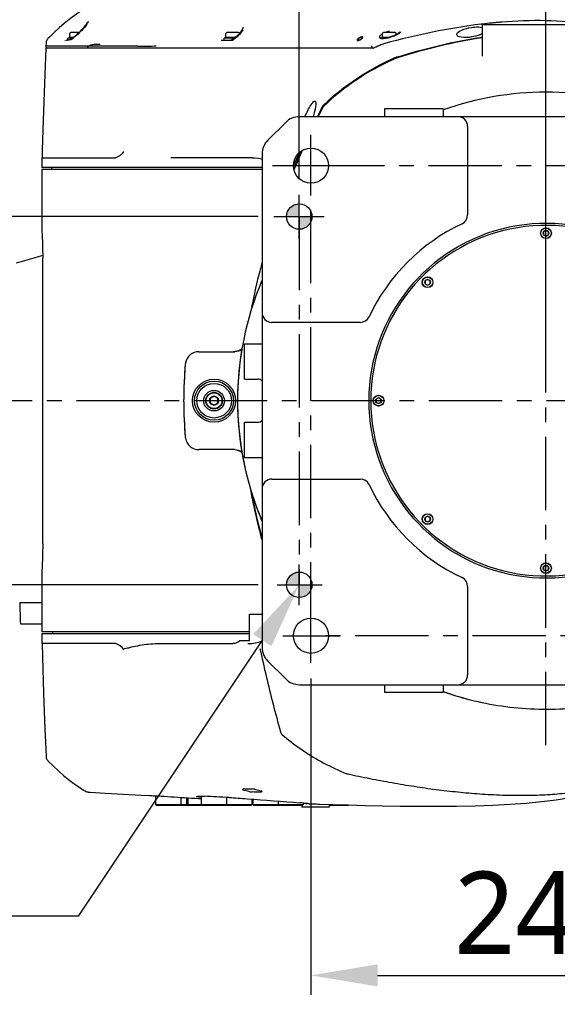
# Model space of a CAD drawing. Header units: millimetres. Extents: x 7426 to 8300, y 124 to 421.
# Tile 84 of 135: x 7998 to 8011, y 302 to 327. Entities that reach past the tile are written whole.
import ezdxf
from ezdxf import colors
from ezdxf.entities.mleader import LeaderData, LeaderLine
from ezdxf.math import Vec2, Vec3

# ---------------------------------------------------------------- set-up
doc = ezdxf.new("R2010")
doc.units = ezdxf.units.MM
doc.linetypes.add('BANKLINE1', pattern=[5.5, 4, -1.5])
doc.linetypes.add('CENTER', pattern=[0.6, 0.375, -0.075, 0.075, -0.075])
for name, color, linetype in [('00_COMPONENTS', 7, 'BANKLINE1'), ('DIM', 7, 'Continuous'), ('外形图', 7, 'Continuous')]:
    doc.layers.add(name, color=color, linetype=linetype)
doc.styles.add('微软雅黑', font='msyh.ttc')
doc.dimstyles.new('尺寸标注_1_20比例', dxfattribs={"dimtxt": 2.1, "dimasz": 1.7, "dimexe": 0.5, "dimexo": 0.4, "dimgap": 0.5, "dimtad": 1, "dimdec": 1, "dimlfac": 20, "dimdsep": 46, "dimtxsty": '微软雅黑', "dimcen": 0.09, "dimadec": 0, "dimazin": 0, "dimtp": 0.01, "dimtm": 0.01, "dimtfac": 1, "dimtdec": 1, "dimtofl": 0, "dimtmove": 0, "dimatfit": 3, "dimfxl": 1, "dimtolj": 1, "dimarcsym": 0})

# ---------------------------------------------------------------- blocks, each defined once
blk = doc.blocks.new('*D1484')
at = {"layer": '00_COMPONENTS', "color": 0, "linetype": 'ByBlock', "lineweight": -2, "ltscale": 20}
for p, q in [((8004.703, 322.672), (8004.703, 332.796)), ((8011.003, 322.672), (8011.003, 332.796)), ((8003.003, 332.296), (8001.303, 332.296)), ((8004.703, 332.296), (8011.003, 332.296)), ((8012.703, 332.296), (8025.707, 332.296)), ((8012.703, 332.296), (8014.403, 332.296))]:
    blk.add_line(p, q, dxfattribs=at)
at = {"layer": '00_COMPONENTS', "color": 0}
for points in [[(8003.003, 332.012), (8003.003, 332.579), (8004.703, 332.296)], [(8012.703, 332.579), (8012.703, 332.012), (8011.003, 332.296)]]:
    blk.add_solid(points, dxfattribs=at)
at = {"layer": 'Defpoints', "color": 0}
for p in [(8011.003, 332.296), (8004.703, 322.272), (8011.003, 322.272)]:
    blk.add_point(p, dxfattribs=at)
at = {"layer": '00_COMPONENTS', "color": 0, "insert": (8019.205, 333.886), "char_height": 2.1, "attachment_point": 5, "style": '微软雅黑'}
blk.add_mtext('\\A1;\\A1;126±0.03', dxfattribs=at)
blk = doc.blocks.new('*D1485')
at = {"layer": '00_COMPONENTS', "color": 0, "linetype": 'ByBlock', "lineweight": -2, "ltscale": 20}
for p, q in [((8005.003, 309.928), (8005.003, 301.849)), ((8017.003, 309.928), (8017.003, 301.849)), ((8006.703, 302.349), (8015.303, 302.349))]:
    blk.add_line(p, q, dxfattribs=at)
at = {"layer": '00_COMPONENTS', "color": 0}
for points in [[(8006.703, 302.632), (8006.703, 302.066), (8005.003, 302.349)], [(8015.303, 302.066), (8015.303, 302.632), (8017.003, 302.349)]]:
    blk.add_solid(points, dxfattribs=at)
at = {"layer": 'Defpoints', "color": 0}
for p in [(8005.003, 310.328), (8017.003, 310.328), (8017.003, 302.349)]:
    blk.add_point(p, dxfattribs=at)
at = {"layer": '00_COMPONENTS', "color": 0, "insert": (8011.003, 303.934), "char_height": 2.1, "attachment_point": 5, "style": '微软雅黑'}
blk.add_mtext('\\A1;240', dxfattribs=at)
blk = doc.blocks.new('*D1487')
at = {"layer": '00_COMPONENTS', "color": 0, "linetype": 'ByBlock', "lineweight": -2, "ltscale": 20}
for p, q in [((7995.099, 321.72), (7995.099, 336.43)), ((8003.658, 321.72), (7994.599, 321.72)), ((7995.099, 320.02), (7995.099, 314.02)), ((8003.658, 312.32), (7994.599, 312.32))]:
    blk.add_line(p, q, dxfattribs=at)
at = {"layer": '00_COMPONENTS', "color": 0}
for points in [[(7995.383, 320.02), (7994.816, 320.02), (7995.099, 321.72)], [(7994.816, 314.02), (7995.383, 314.02), (7995.099, 312.32)]]:
    blk.add_solid(points, dxfattribs=at)
at = {"layer": 'Defpoints', "color": 0}
for p in [(8004.058, 321.72), (7995.099, 312.32), (8004.058, 312.32)]:
    blk.add_point(p, dxfattribs=at)
at = {"layer": '00_COMPONENTS', "color": 0, "insert": (7993.508, 329.925), "char_height": 2.1, "attachment_point": 5, "rotation": 90, "style": '微软雅黑'}
blk.add_mtext('\\A1;\\A1;188±0.05', dxfattribs=at)
blk = doc.blocks.new('*D1507')
at = {"layer": 'Defpoints', "color": 0}
for p in [(8011.003, 337.302), (7985.803, 317.67), (8011.003, 317.02)]:
    blk.add_point(p, dxfattribs=at)
at = {"layer": 'DIM', "color": 0, "linetype": 'ByBlock', "lineweight": -2, "ltscale": 20}
for p, q in [((7985.803, 318.07), (7985.803, 337.802)), ((8011.003, 317.42), (8011.003, 337.802)), ((7987.503, 337.302), (8009.303, 337.302))]:
    blk.add_line(p, q, dxfattribs=at)
at = {"layer": 'DIM', "color": 0}
for points in [[(7987.503, 337.585), (7987.503, 337.018), (7985.803, 337.302)], [(8009.303, 337.018), (8009.303, 337.585), (8011.003, 337.302)]]:
    blk.add_solid(points, dxfattribs=at)
at = {"layer": 'DIM', "color": 0, "insert": (7998.403, 338.888), "char_height": 2.1, "attachment_point": 5, "style": '微软雅黑'}
blk.add_mtext('\\A1;504', dxfattribs=at)

msp = doc.modelspace()

# ---------------------------------------------------------------- hatches: boundary and pattern name
at = {"layer": '外形图', "linetype": 'ByBlock', "ltscale": 20}
h = msp.add_hatch(color=256, dxfattribs=at)
h.dxf.hatch_style = 1
h.paths.add_polyline_path([(8004.7034, 322.0451, 0.4142136), (8004.3784, 321.7201), (8004.7034, 321.7201)])
h = msp.add_hatch(color=256, dxfattribs=at)
h.dxf.hatch_style = 1
h.paths.add_polyline_path([(8004.7034, 321.3951, 0.4142136), (8005.0284, 321.7201), (8004.7034, 321.7201)])
h = msp.add_hatch(color=256, dxfattribs=at)
h.dxf.hatch_style = 1
h.paths.add_polyline_path([(8004.7034, 312.6451, 0.4142136), (8004.3784, 312.3201), (8004.7034, 312.3201)])
h = msp.add_hatch(color=256, dxfattribs=at)
h.dxf.hatch_style = 1
h.paths.add_polyline_path([(8004.7034, 311.9951, 0.4142136), (8005.0284, 312.3201), (8004.7034, 312.3201)])

# ---------------------------------------------------------------- linework, layer by layer
at = {"layer": '00_COMPONENTS', "ltscale": 20}
for p, q in [((8005.0034, 322.262), (8005.0034, 323.81)), ((8004.0164, 323.0201), (8006.5747, 323.0201)), ((8004.7034, 321.153), (8004.7034, 322.2715)), ((8004.0578, 321.7201), (8005.3369, 321.7201)), ((8004.7034, 311.8012), (8004.7034, 312.8345)), ((8004.1405, 312.3201), (8005.2875, 312.3201)), ((8005.0034, 310.3283), (8005.0034, 311.7164)), ((8004.284, 311.0201), (8005.7375, 311.0201))]:
    msp.add_line(p, q, dxfattribs=at)
at = {"layer": '00_COMPONENTS', "linetype": 'CENTER', "ltscale": 5}
for p, q in [((8005.0034, 311.0201), (8005.0034, 323.0201)), ((8005.0034, 323.0201), (8017.0034, 323.0201)), ((8004.7034, 321.7201), (8004.7034, 312.3201)), ((8017.0034, 311.0201), (8005.0034, 311.0201))]:
    msp.add_line(p, q, dxfattribs=at)
at = {"layer": '外形图', "linetype": 'CENTER', "ltscale": 5}
for p, q in [((8011.0034, 308.225), (8011.0034, 329.9178)), ((8024.8875, 317.0201), (7969.7712, 317.0201))]:
    msp.add_line(p, q, dxfattribs=at)
at = {"layer": '外形图', "linetype": 'Continuous'}
for p, q in [((7999.2586, 326.6243), (7999.2465, 326.6061)), ((8003.2589, 326.5236), (8003.251, 326.5037)), ((8009.3769, 326.6342), (8009.3472, 326.6306)), ((8009.3784, 325.8178), (8009.3784, 326.6201)), ((8009.3785, 326.6201), (8012.6283, 326.6201)), ((8009.6441, 326.6634), (8009.6242, 326.6614)), ((8009.8728, 326.6841), (8009.8529, 326.6824)), ((7998.7972, 326.2252), (7998.7972, 326.2701)), ((7998.9103, 326.2701), (7998.7972, 326.2701)), ((7998.8447, 326.2874), (7998.807, 326.2737)), ((7998.8447, 326.2874), (7998.8447, 326.3926)), ((7998.9327, 326.2874), (7998.8447, 326.2874)), ((7999.0799, 326.4176), (7998.8697, 326.4176)), ((7998.8954, 326.2592), (7998.8895, 326.2554)), ((7998.9015, 326.2635), (7998.8954, 326.2592)), ((7998.9139, 326.2728), (7998.9015, 326.2636)), ((7998.9429, 326.2952), (7998.9139, 326.2728)), ((7998.9517, 326.2876), (7998.9211, 326.263)), ((7998.9729, 326.32), (7998.9429, 326.2952)), ((7998.9859, 326.3167), (7998.9517, 326.2876)), ((7999.0044, 326.3472), (7998.9729, 326.32)), ((8002.7834, 326.2201), (8002.7834, 326.2701)), ((8003.0404, 326.2701), (8002.7834, 326.2701)), ((8002.8309, 326.2874), (8002.7933, 326.2737)), ((8002.8309, 326.2874), (8002.8309, 326.3926)), ((8003.0627, 326.2874), (8002.8309, 326.2874)), ((8003.1509, 326.4176), (8002.8559, 326.4176)), ((8003.0392, 326.2692), (8003.0098, 326.2484)), ((8003.0498, 326.2574), (8003.017, 326.2336)), ((8003.0691, 326.2924), (8003.0392, 326.2692)), ((8003.0834, 326.284), (8003.0498, 326.2574)), ((8006.7508, 326.2949), (8006.7509, 326.2948)), ((8006.751, 326.2938), (8006.7509, 326.2949)), ((8006.7907, 326.2759), (8006.7776, 326.2788)), ((8006.8062, 326.2738), (8006.7907, 326.2759)), ((8006.8309, 326.2874), (8006.797, 326.275)), ((8006.824, 326.2725), (8006.8062, 326.2738)), ((8006.8439, 326.2723), (8006.824, 326.2725)), ((8006.8309, 326.2874), (8006.8309, 326.3926)), ((8006.9658, 326.2874), (8006.8309, 326.2874)), ((8006.8658, 326.2731), (8006.8439, 326.2723)), ((8007.1509, 326.4176), (8006.8559, 326.4176)), ((8006.8894, 326.2751), (8006.8658, 326.2731)), ((8006.9145, 326.2782), (8006.8894, 326.2751)), ((8006.9407, 326.2824), (8006.9145, 326.2782)), ((8006.9382, 326.2718), (8006.9164, 326.268)), ((8006.9656, 326.2773), (8006.9382, 326.2718)), ((8006.9677, 326.2878), (8006.9407, 326.2824)), ((8006.9974, 326.2947), (8006.9677, 326.2878)), ((8007.1759, 326.3611), (8007.1759, 326.3926)), ((8007.2081, 326.3795), (8007.1889, 326.3681)), ((8006.6033, 326.0201), (7998.2337, 326.0201)), ((7998.2379, 326.1481), (7998.2342, 326.0701)), ((7998.2342, 326.0701), (7998.2342, 326.0451)), ((7998.235, 326.0701), (7998.2342, 326.0701)), ((7998.3058, 326.0701), (7998.235, 326.0701)), ((7998.6357, 326.07), (7998.3058, 326.0701)), ((7998.6475, 326.07), (7998.6357, 326.07)), ((7998.8753, 326.07), (7998.6475, 326.07)), ((7998.7737, 326.2282), (7998.7728, 326.2285)), ((7998.791, 326.2253), (7998.7871, 326.2255)), ((7998.7981, 326.2252), (7998.791, 326.2253)), ((7998.8053, 326.2256), (7998.7981, 326.2252)), ((7998.8268, 326.2286), (7998.8198, 326.2273)), ((7998.8337, 326.2303), (7998.8268, 326.2286)), ((7998.8576, 326.2276), (7998.8531, 326.2262)), ((7998.8618, 326.2291), (7998.8575, 326.2276)), ((7998.8656, 326.2421), (7998.8597, 326.2394)), ((7998.8716, 326.2451), (7998.8656, 326.2421)), ((7998.8776, 326.2483), (7998.8716, 326.2451)), ((7998.8912, 326.0701), (7998.8753, 326.07)), ((7998.917, 326.0701), (7998.8912, 326.0701)), ((7998.9339, 326.0701), (7998.917, 326.0701)), ((7999.0154, 326.0701), (7998.9339, 326.0701)), ((7999.033, 326.0701), (7999.0154, 326.0701)), ((7999.0743, 326.0701), (7999.033, 326.0701)), ((7999.0986, 326.0701), (7999.0743, 326.0701)), ((7999.1157, 326.0701), (7999.0986, 326.0701)), ((7999.1403, 326.0701), (7999.1157, 326.0701)), ((7999.2459, 326.0701), (7999.1403, 326.0701)), ((7999.3749, 326.069), (7999.2459, 326.0701)), ((7999.7637, 326.071), (7999.3749, 326.069)), ((7999.7926, 326.0713), (7999.7637, 326.071)), ((8000.3984, 326.0705), (7999.7926, 326.0713)), ((8000.4189, 326.0706), (8000.3984, 326.0705)), ((8000.5826, 326.07), (8000.4189, 326.0706)), ((8002.8581, 326.0201), (8002.6284, 326.0201)), ((8002.7115, 326.2201), (8002.9911, 326.2201)), ((8002.7369, 326.2201), (8002.7481, 326.2201)), ((8002.7369, 326.2201), (8002.9583, 326.2201)), ((8002.9564, 326.2201), (8002.9581, 326.2201)), ((8002.9813, 326.23), (8002.9716, 326.2242)), ((8003.0098, 326.2484), (8002.9813, 326.23)), ((8002.999, 326.222), (8002.9977, 326.2215)), ((8002.999, 326.222), (8003.0005, 326.2225)), ((8003.017, 326.2336), (8003.0033, 326.2243)), ((8006.5557, 326.0591), (8006.5559, 326.0451)), ((8006.5843, 326.0206), (8006.5905, 326.0201)), ((8007.198, 325.7909), (8007.2077, 325.794)), ((8005.282, 324.5032), (8005.29, 324.5193)), ((8005.3113, 324.5521), (8005.3177, 324.5595)), ((8005.3177, 324.5595), (8005.3246, 324.5665)), ((8017.2963, 324.2701), (8004.7105, 324.2701)), ((8006.8784, 324.4701), (8006.8784, 324.2701)), ((8008.3783, 324.4701), (8006.8785, 324.4701)), ((8008.3784, 324.4701), (8008.3784, 324.2701)), ((8004.3569, 324.1236), (8003.8998, 323.6665)), ((8009.0034, 324.0201), (8009.0034, 321.7635)), ((8003.7534, 323.313), (8003.7534, 310.7272)), ((7998.1284, 323.2201), (7998.1284, 322.9701)), ((7998.1284, 323.2201), (8000.0124, 323.2201)), ((8003.498, 323.2201), (8001.4282, 323.2201)), ((8003.7534, 322.9701), (7998.1284, 322.9701)), ((7998.1284, 322.9201), (7998.1284, 321.5731)), ((8003.7534, 322.9201), (7998.1285, 322.9201)), ((7998.3784, 322.9701), (7998.3784, 322.9201)), ((7998.1284, 321.5655), (7998.1284, 321.5729)), ((8011.0034, 321.3668), (8010.9412, 321.331)), ((8010.9412, 321.331), (8010.9412, 321.2592)), ((8010.9412, 321.2592), (8011.0034, 321.2233)), ((8011.0655, 321.331), (8011.0034, 321.3668)), ((8011.0034, 321.2233), (8011.0655, 321.2592)), ((8011.0655, 321.2592), (8011.0655, 321.331)), ((7998.1524, 320.7246), (7998.0365, 320.6917)), ((7998.1523, 320.7606), (7998.1526, 320.6701)), ((7998.1526, 313.3701), (7998.1526, 320.6701)), ((8007.9805, 320.1147), (8007.9184, 320.0788)), ((8007.9184, 320.0788), (8007.9184, 320.0071)), ((8007.9184, 320.0071), (8007.9805, 319.9712)), ((8008.0426, 320.0788), (8007.9805, 320.1147)), ((8007.9805, 319.9712), (8008.0426, 320.0071)), ((8008.0426, 320.0071), (8008.0426, 320.0788)), ((8006.26, 319.0201), (8004.0034, 319.0201)), ((8003.3034, 318.4701), (8003.7534, 318.4701)), ((8003.3034, 317.5701), (8003.3034, 318.4701)), ((8002.1428, 318.2701), (8003.0628, 318.2701)), ((8003.3034, 317.5701), (8003.6434, 317.5701)), ((8001.7535, 317.0634), (8001.7534, 317.0462)), ((8001.7534, 316.994), (8001.7534, 317.0462)), ((8001.7534, 316.994), (8001.7535, 316.9767)), ((8002.5284, 317.1346), (8002.4292, 317.0773)), ((8002.4292, 317.0773), (8002.4292, 316.9628)), ((8002.4292, 316.9628), (8002.5284, 316.9056)), ((8002.6276, 317.0773), (8002.5284, 317.1346)), ((8002.5284, 316.9056), (8002.6276, 316.9628)), ((8002.6276, 316.9628), (8002.6276, 317.0773)), ((8006.7284, 317.0918), (8006.6663, 317.056)), ((8006.6663, 317.056), (8006.6663, 316.9842)), ((8006.6663, 316.9842), (8006.7284, 316.9483)), ((8006.7905, 317.056), (8006.7284, 317.0918)), ((8006.7284, 316.9483), (8006.7905, 316.9842)), ((8006.7905, 316.9842), (8006.7905, 317.056)), ((8003.3034, 316.4701), (8003.6434, 316.4701)), ((8003.3034, 315.5701), (8003.3034, 316.4701)), ((8001.7941, 316.0897), (8001.7941, 316.0898)), ((8003.0628, 315.7701), (8002.1428, 315.7701)), ((8003.3034, 315.5701), (8003.7534, 315.5701)), ((8004.0034, 315.0201), (8006.26, 315.0201)), ((8007.9805, 314.069), (8007.9184, 314.0331)), ((8007.9184, 314.0331), (8007.9184, 313.9613)), ((8007.9184, 313.9613), (8007.9805, 313.9255)), ((8008.0426, 314.0331), (8007.9805, 314.069)), ((8007.9805, 313.9255), (8008.0426, 313.9613)), ((8008.0426, 313.9613), (8008.0426, 314.0331)), ((7998.1526, 313.3701), (7998.1523, 313.2743)), ((8011.0034, 312.8168), (8010.9412, 312.781)), ((8010.9412, 312.781), (8010.9412, 312.7092)), ((8010.9412, 312.7092), (8011.0034, 312.6733)), ((8011.0655, 312.781), (8011.0034, 312.8168)), ((8011.0034, 312.6733), (8011.0655, 312.7092)), ((8011.0655, 312.7092), (8011.0655, 312.781)), ((7998.1284, 312.467), (7998.1284, 312.4678)), ((7998.1284, 312.467), (7998.1284, 311.1201)), ((8009.0034, 312.2767), (8009.0034, 310.0201)), ((7997.5652, 311.8701), (7998.1284, 311.8701)), ((8003.4344, 311.5701), (8003.7534, 311.5701)), ((8003.4344, 310.8951), (8003.4344, 311.5701)), ((7997.5835, 311.3201), (7998.1284, 311.3201)), ((7998.1284, 311.0701), (7998.1284, 310.8201)), ((8003.4332, 311.1201), (7998.1285, 311.1201)), ((8003.4344, 311.0701), (7998.1285, 311.0701)), ((7998.4034, 311.1201), (7998.4034, 311.0701)), ((8000.0124, 310.8201), (7998.1284, 310.8201)), ((8001.0819, 310.8201), (8003.0112, 310.8201)), ((8003.0606, 310.8252), (8003.0412, 310.822)), ((8003.1205, 310.8458), (8003.1004, 310.8369)), ((8003.1404, 310.8568), (8003.1205, 310.8458)), ((8003.1579, 310.8686), (8003.1404, 310.8568)), ((8003.1579, 310.8686), (8003.1587, 310.8692)), ((8003.1885, 310.8951), (8003.4344, 310.8951)), ((8003.8998, 310.3737), (8004.3569, 309.9165)), ((8004.7105, 309.7701), (8017.2963, 309.7701)), ((8006.8784, 309.7701), (8006.8784, 309.5701)), ((8008.3784, 309.7701), (8008.3784, 309.5701)), ((8008.3783, 309.5701), (8006.8785, 309.5701)), ((7999.2288, 307.0625), (7999.2385, 307.0567)), ((7999.3313, 307.0282), (7999.3357, 307.0278)), ((7999.3357, 307.0278), (7999.3401, 307.0274)), ((7999.3401, 307.0274), (7999.3447, 307.027)), ((7999.3447, 307.027), (7999.3493, 307.0267)), ((7999.3493, 307.0267), (7999.354, 307.0264)), ((7999.354, 307.0264), (7999.3614, 307.0259)), ((7999.3614, 307.0259), (7999.7442, 307.0042)), ((8000.8806, 306.9407), (8000.8803, 306.9408)), ((8001.0313, 306.9336), (8001.0313, 306.7101)), ((8002.2023, 306.891), (8002.1559, 306.8968)), ((8002.2023, 306.9226), (8002.2023, 306.7101)), ((8001.0313, 306.7101), (8001.6813, 306.7101)), ((8001.0313, 306.7101), (8001.0463, 306.6951)), ((8001.0464, 306.6951), (8001.6663, 306.6951)), ((8001.6813, 306.7101), (8001.6663, 306.6951)), ((8001.6663, 306.6951), (8001.8062, 306.6951)), ((8001.6813, 306.8934), (8001.6813, 306.7101)), ((8001.6813, 306.7101), (8001.8212, 306.7101)), ((8001.8212, 306.7101), (8001.8062, 306.6951)), ((8001.8062, 306.6951), (8001.8729, 306.6951)), ((8001.8212, 306.8845), (8001.8212, 306.7101)), ((8001.8212, 306.7101), (8001.8579, 306.7101)), ((8001.8579, 306.8822), (8001.8579, 306.7101)), ((8001.8579, 306.7101), (8002.2023, 306.7101)), ((8001.8579, 306.7101), (8001.8729, 306.6951)), ((8001.8729, 306.6951), (8002.2173, 306.6951)), ((8002.0414, 306.8708), (8002.1349, 306.8651)), ((8002.1349, 306.8651), (8002.2023, 306.861)), ((8002.2023, 306.7101), (8002.8421, 306.7101)), ((8002.2023, 306.7101), (8002.2173, 306.6951)), ((8002.2173, 306.6951), (8002.8373, 306.6951)), ((8002.8472, 306.705), (8002.8373, 306.6951)), ((8002.8571, 306.6951), (8002.8373, 306.6951)), ((8002.8421, 306.8941), (8002.8421, 306.7101)), ((8002.8421, 306.7101), (8003.4921, 306.7101)), ((8002.8421, 306.7101), (8002.8571, 306.6951)), ((8002.8571, 306.6951), (8003.477, 306.6951)), ((8003.4921, 306.7101), (8003.4771, 306.6951)), ((8003.4921, 306.8514), (8003.4921, 306.7101)), ((8003.5147, 306.7924), (8003.4921, 306.7936)), ((8003.5147, 306.8497), (8003.5147, 306.7101)), ((8003.5147, 306.7101), (8004.1647, 306.7101)), ((8003.5147, 306.7101), (8003.5297, 306.6951)), ((8003.5297, 306.6951), (8004.1497, 306.6951)), ((8004.1647, 306.7101), (8004.1497, 306.6951)), ((8004.1497, 306.6951), (8004.1695, 306.6951)), ((8004.1596, 306.705), (8004.1695, 306.6951)), ((8004.1647, 306.7991), (8004.1647, 306.7101)), ((8004.1647, 306.7101), (8004.8045, 306.7101)), ((8004.1695, 306.6951), (8004.7895, 306.6951)), ((8004.7714, 306.6951), (8004.7714, 306.6451)), ((8005.4714, 306.6451), (8004.7714, 306.6451)), ((8004.8045, 306.7101), (8004.7895, 306.6951)), ((8004.8045, 306.7498), (8004.8045, 306.7101)), ((8004.8509, 306.737), (8004.8053, 306.7384)), ((8004.9447, 306.7322), (8005.0316, 306.729)), ((8005.4714, 306.714), (8005.4714, 306.6451)), ((8005.4714, 306.6951), (8005.9604, 306.6951)), ((8005.9644, 306.6991), (8005.9604, 306.6951))]:
    msp.add_line(p, q, dxfattribs=at)
for points in [[(7999.2338, 327.0308), (7999.1991, 327.0098), (7999.0764, 326.9311), (7998.9528, 326.8449), (7998.8282, 326.751), (7998.7029, 326.6495), (7998.5773, 326.5406), (7998.4516, 326.4245), (7998.3259, 326.3012), (7998.2875, 326.2621)], [(7999.2465, 326.6061), (7999.2317, 326.5858), (7999.2137, 326.5627), (7999.1917, 326.5362), (7999.166, 326.5069), (7999.1375, 326.476), (7999.1057, 326.4431)], [(7999.2639, 326.6074), (7999.2462, 326.5842), (7999.2259, 326.5591), (7999.2028, 326.532), (7999.1771, 326.5033), (7999.1493, 326.4733), (7999.1193, 326.4423)], [(7999.2833, 326.6776), (7999.2826, 326.6743), (7999.2804, 326.6665), (7999.2758, 326.6552), (7999.2685, 326.6409), (7999.2586, 326.6243)], [(7999.3139, 326.6997), (7999.3125, 326.6925), (7999.3085, 326.681), (7999.3016, 326.6662), (7999.2917, 326.6486), (7999.2791, 326.6289), (7999.2639, 326.6074)], [(8003.251, 326.5037), (8003.2397, 326.4815), (8003.2244, 326.4568), (8003.2053, 326.43), (8003.1829, 326.4023)], [(8003.2651, 326.5526), (8003.2635, 326.5411), (8003.2589, 326.5236)], [(7998.2875, 326.2621), (7998.2835, 326.2578), (7998.2704, 326.2416), (7998.2588, 326.223), (7998.2494, 326.2026), (7998.2426, 326.1808), (7998.2387, 326.1579), (7998.2379, 326.1481)], [(7998.9012, 326.2489), (7998.8968, 326.2462), (7998.8924, 326.2436), (7998.888, 326.2411), (7998.8836, 326.2388), (7998.8792, 326.2366), (7998.8748, 326.2345), (7998.8704, 326.2325)], [(7998.8895, 326.2554), (7998.8836, 326.2517), (7998.8776, 326.2483)], [(7998.9211, 326.263), (7998.9185, 326.261), (7998.9143, 326.2578), (7998.9099, 326.2547), (7998.9056, 326.2518), (7998.9012, 326.2489)], [(7999.1193, 326.4423), (7999.0874, 326.4104), (7999.0544, 326.3787), (7999.0205, 326.3474), (7998.9859, 326.3167)], [(7999.1057, 326.4431), (7999.0712, 326.4089), (7999.037, 326.3766), (7999.0044, 326.3472)], [(8003.1829, 326.4023), (8003.1572, 326.3738), (8003.1286, 326.3449), (8003.0989, 326.3175), (8003.0691, 326.2924)], [(8003.2659, 326.4873), (8003.2487, 326.46), (8003.228, 326.4313), (8003.2041, 326.4019), (8003.1771, 326.3718), (8003.1474, 326.3415), (8003.116, 326.3122), (8003.0834, 326.284)], [(8006.7776, 326.2788), (8006.7671, 326.2823), (8006.7591, 326.2861), (8006.7541, 326.2896), (8006.7518, 326.2922), (8006.751, 326.2938)], [(8006.7974, 326.2607), (8006.7838, 326.2617), (8006.7706, 326.2632), (8006.7591, 326.2651), (8006.7582, 326.2653)], [(8006.8234, 326.26), (8006.8005, 326.2605), (8006.7974, 326.2607)], [(8006.8752, 326.2628), (8006.8485, 326.2608), (8006.8234, 326.26)], [(8006.9164, 326.268), (8006.9033, 326.2661), (8006.8752, 326.2628)], [(8006.9972, 326.2847), (8006.9934, 326.2838), (8006.9656, 326.2773)], [(8007.0697, 326.306), (8007.0367, 326.2956), (8007.0043, 326.2866), (8006.9972, 326.2847)], [(8007.0622, 326.3136), (8007.0337, 326.3046), (8007.0054, 326.2967), (8006.9974, 326.2947)], [(8007.1889, 326.3681), (8007.1673, 326.3566), (8007.1432, 326.3451), (8007.1175, 326.334), (8007.0904, 326.3234), (8007.0622, 326.3136)], [(8007.1909, 326.3563), (8007.1634, 326.3428), (8007.1335, 326.3297), (8007.1021, 326.3174), (8007.0697, 326.306)], [(8007.2909, 326.4373), (8007.2903, 326.4347), (8007.2873, 326.4283), (8007.2806, 326.4191), (8007.2699, 326.4081), (8007.2555, 326.3961), (8007.2374, 326.3832), (8007.2157, 326.3698), (8007.1909, 326.3563)], [(8007.2607, 326.4286), (8007.2604, 326.428), (8007.2589, 326.4248), (8007.255, 326.4187), (8007.2477, 326.4103), (8007.2376, 326.4009), (8007.2245, 326.3906), (8007.2081, 326.3795)], [(7998.2343, 326.0201), (7998.2237, 325.7921), (7998.2043, 325.3494), (7998.1862, 324.8915), (7998.1694, 324.4183), (7998.154, 323.9297), (7998.1401, 323.4259), (7998.135, 323.2201)], [(7998.7152, 326.2185), (7998.7172, 326.2188), (7998.7189, 326.2189), (7998.7204, 326.2187), (7998.7217, 326.2182), (7998.7228, 326.2175), (7998.7237, 326.2165)], [(7998.7746, 326.227), (7998.7742, 326.2273), (7998.7738, 326.2275), (7998.7735, 326.2278), (7998.7732, 326.2281), (7998.7729, 326.2283), (7998.7727, 326.2286)], [(7998.7871, 326.2255), (7998.7838, 326.2258), (7998.7774, 326.227), (7998.7737, 326.2282)], [(7998.8198, 326.2273), (7998.8126, 326.2263), (7998.8053, 326.2256)], [(7998.847, 326.2344), (7998.8405, 326.2322), (7998.8337, 326.2303)], [(7998.8597, 326.2394), (7998.8535, 326.2368), (7998.847, 326.2344)], [(7998.8704, 326.2325), (7998.8661, 326.2308), (7998.8618, 326.2291)], [(8002.7192, 326.2286), (8002.7208, 326.227), (8002.7224, 326.2255), (8002.724, 326.2241), (8002.7258, 326.2229), (8002.7276, 326.222), (8002.7297, 326.2212), (8002.732, 326.2206), (8002.7344, 326.2202), (8002.7369, 326.2201)], [(8002.9581, 326.2201), (8002.9592, 326.2202), (8002.9622, 326.2206), (8002.9652, 326.2212), (8002.9683, 326.222), (8002.9715, 326.223), (8002.9748, 326.2241), (8002.9782, 326.2255), (8002.9817, 326.2269), (8002.9853, 326.2284)], [(8002.9715, 326.2242), (8002.9681, 326.2225), (8002.9642, 326.2211), (8002.9602, 326.2203), (8002.9583, 326.2201)], [(8002.9977, 326.2215), (8002.9963, 326.221), (8002.9943, 326.2206), (8002.9926, 326.2203), (8002.9914, 326.2202), (8002.9905, 326.2201), (8002.9904, 326.2201)], [(8002.9911, 326.2201), (8002.9918, 326.2201), (8002.9925, 326.2202), (8002.9933, 326.2203), (8002.9941, 326.2204), (8002.9949, 326.2206), (8002.9957, 326.2208), (8002.9965, 326.221), (8002.9973, 326.2213)], [(8003.0033, 326.2243), (8003.0023, 326.2236), (8003.0003, 326.2226), (8002.9983, 326.2217)], [(8003.0005, 326.2225), (8003.0054, 326.2241), (8003.0091, 326.2254), (8003.0136, 326.227)], [(8006.5557, 326.0592), (8006.5557, 326.0605), (8006.5557, 326.0617), (8006.5557, 326.0629), (8006.5558, 326.064), (8006.5559, 326.0651), (8006.556, 326.0661), (8006.5561, 326.0672), (8006.5563, 326.0682), (8006.5565, 326.0691), (8006.5567, 326.0701), (8006.557, 326.071), (8006.5572, 326.0718), (8006.5575, 326.0726), (8006.5578, 326.0734), (8006.5582, 326.0741), (8006.5585, 326.0748), (8006.5589, 326.0754), (8006.5593, 326.076)], [(8006.5559, 326.0451), (8006.5567, 326.0404), (8006.5584, 326.0362), (8006.5609, 326.0324), (8006.5643, 326.0289), (8006.5686, 326.0258), (8006.5734, 326.0234), (8006.5786, 326.0217), (8006.5843, 326.0206)], [(8005.29, 324.5193), (8005.2947, 324.528), (8005.2998, 324.5364), (8005.3053, 324.5444), (8005.3113, 324.5521)], [(8005.333, 324.5417), (8005.3262, 324.5347), (8005.3198, 324.5274), (8005.3138, 324.5198), (8005.3083, 324.5119), (8005.3033, 324.5036), (8005.2986, 324.495)], [(8000.2187, 323.3699), (8000.2198, 323.371), (8000.2209, 323.372), (8000.222, 323.3728), (8000.2231, 323.3735), (8000.2241, 323.374), (8000.2252, 323.3743)], [(8003.498, 323.2201), (8003.564, 323.2183), (8003.659, 323.2088), (8003.743, 323.1916), (8003.7534, 323.1882)], [(7998.1284, 321.5655), (7998.1293, 321.5054), (7998.1312, 321.4422), (7998.1337, 321.3764), (7998.1396, 321.2376)], [(7998.1396, 321.2376), (7998.1425, 321.1664), (7998.1452, 321.0919), (7998.1476, 321.0148), (7998.1496, 320.9356), (7998.1512, 320.8511), (7998.1523, 320.7606)], [(7998.0365, 320.6917), (7997.9252, 320.6597), (7997.81, 320.6262), (7997.6906, 320.5911), (7997.5672, 320.5543), (7997.4784, 320.5276)], [(8003.7534, 320.5589), (8003.7459, 320.5297), (8003.6938, 320.3238), (8003.6414, 320.1111), (8003.5901, 319.8927), (8003.5406, 319.6682), (8003.4937, 319.4372), (8003.4688, 319.3029)], [(8003.2406, 318.3446), (8003.2267, 318.3341), (8003.2077, 318.3215), (8003.1875, 318.3101), (8003.1663, 318.2999), (8003.1444, 318.2911), (8003.1217, 318.2837), (8003.0985, 318.2779), (8003.075, 318.2737), (8003.0514, 318.2711), (8003.0278, 318.2701)], [(8001.7941, 317.9504), (8001.7827, 317.8094), (8001.7725, 317.6561), (8001.7645, 317.5047), (8001.7587, 317.3554), (8001.7551, 317.2083), (8001.7535, 317.0634)], [(8001.7535, 316.9767), (8001.7551, 316.8318), (8001.7587, 316.6847), (8001.7645, 316.5355), (8001.7725, 316.3841), (8001.7827, 316.2308), (8001.7941, 316.0898)], [(8003.0994, 315.7621), (8003.1237, 315.7559), (8003.1473, 315.7481), (8003.1701, 315.7386), (8003.1919, 315.7277), (8003.2126, 315.7156), (8003.232, 315.7023), (8003.2406, 315.6955)], [(8003.4685, 314.7384), (8003.5066, 314.5375), (8003.558, 314.2909), (8003.6127, 314.0498), (8003.6696, 313.8138), (8003.7274, 313.5831), (8003.7534, 313.4815)], [(7998.1523, 313.2743), (7998.1512, 313.1851), (7998.1496, 313.1016), (7998.1476, 313.023), (7998.1451, 312.9464), (7998.1424, 312.8723), (7998.1395, 312.8012), (7998.1336, 312.6627)], [(7998.1336, 312.6627), (7998.1311, 312.5971), (7998.1293, 312.5342), (7998.1284, 312.4742), (7998.1284, 312.4679)], [(7998.135, 310.8201), (7998.1436, 310.4838), (7998.1721, 309.5438), (7998.2063, 308.645), (7998.238, 307.9421)], [(8003.0412, 310.822), (8003.0225, 310.8204), (8003.0112, 310.8201)], [(8003.1004, 310.8369), (8003.0804, 310.8301), (8003.0606, 310.8252)], [(8003.1883, 310.8951), (8003.1867, 310.8935), (8003.1802, 310.8872), (8003.1734, 310.881), (8003.1662, 310.875), (8003.1587, 310.8692)], [(7998.2381, 307.9421), (7998.2403, 307.9214), (7998.2451, 307.9006), (7998.2523, 307.8809), (7998.2615, 307.8626), (7998.2724, 307.846), (7998.2848, 307.8311), (7998.2876, 307.8281)], [(7998.2876, 307.8281), (7998.4285, 307.6879), (7998.5576, 307.5674), (7998.6868, 307.4543), (7998.8157, 307.349), (7998.9441, 307.2517), (7999.0716, 307.1624), (7999.1982, 307.081), (7999.2288, 307.0625)], [(8005.2275, 306.722), (8005.5621, 306.711), (8005.9648, 306.6991), (8006.3855, 306.6882), (8006.8216, 306.6787), (8007.2766, 306.6712), (8007.7515, 306.6663), (8008.2376, 306.6651), (8008.7219, 306.6688), (8009.1923, 306.6781), (8009.6447, 306.6939), (8010.078, 306.7169), (8010.4944, 306.7478), (8010.8906, 306.7869), (8011.2632, 306.8334), (8011.6122, 306.8866), (8011.9536, 306.9484), (8012.3077, 307.0235), (8012.682, 307.1159), (8013.0715, 307.2271), (8013.3667, 307.3225)], [(7999.2385, 307.0567), (7999.2458, 307.0525), (7999.2522, 307.049), (7999.2578, 307.0461), (7999.2629, 307.0437), (7999.2675, 307.0418), (7999.2716, 307.0402), (7999.2752, 307.0389), (7999.2786, 307.0377), (7999.2818, 307.0368), (7999.2848, 307.0359), (7999.2876, 307.0352), (7999.2904, 307.0345), (7999.293, 307.0339), (7999.2956, 307.0333), (7999.2981, 307.0328), (7999.3005, 307.0324), (7999.3028, 307.032), (7999.3052, 307.0316), (7999.3074, 307.0312), (7999.3097, 307.0308), (7999.3119, 307.0305), (7999.3141, 307.0302), (7999.3162, 307.0299), (7999.3184, 307.0296), (7999.3205, 307.0294), (7999.3226, 307.0291), (7999.3248, 307.0289), (7999.3269, 307.0287), (7999.3313, 307.0282)], [(7999.7442, 307.0042), (8000.209, 306.9783), (8000.6683, 306.9527), (8000.8803, 306.9405)]]:
    msp.add_lwpolyline(points, dxfattribs=at)
for centre, radius in [((8005.0034, 323.0201), 0.45), ((8004.7034, 321.7201), 0.325), ((8011.0034, 321.2951), 0.1375), ((8011.0034, 321.2951), 0.1325), ((8011.0034, 321.2951), 0.0717), ((8007.9805, 320.043), 0.1375), ((8007.9805, 320.043), 0.1325), ((8007.9805, 320.043), 0.0717), ((8002.5284, 317.0201), 0.55), ((8002.5284, 317.0201), 0.5), ((8002.5284, 317.0201), 0.4423), ((8002.5284, 317.0201), 0.2625), ((8002.5284, 317.0201), 0.2125), ((8002.5284, 317.0201), 0.2025), ((8002.5284, 317.0201), 0.1145), ((8006.7284, 317.0201), 0.1375), ((8006.7284, 317.0201), 0.1325), ((8006.7284, 317.0201), 0.0717), ((8007.9805, 313.9972), 0.1375), ((8007.9805, 313.9972), 0.1325), ((8007.9805, 313.9972), 0.0717), ((8011.0034, 312.7451), 0.1375), ((8011.0034, 312.7451), 0.1325), ((8011.0034, 312.7451), 0.0717), ((8004.7034, 312.3201), 0.325), ((8005.0034, 311.0201), 0.45)]:
    msp.add_circle(centre, radius, dxfattribs=at)
for centre, radius, start, end in [((8010.9774, 313.242), 13.4875, 95.75848, 96.81524), ((8010.9252, 313.7512), 12.9757, 95.39511, 95.66634), ((8010.9114, 313.8971), 12.829, 95.19948, 95.39496), ((8010.8933, 314.0977), 12.6277, 94.72599, 95.2002), ((7998.8122, 326.2596), 0.015, 110, 135.55634), ((7998.8697, 326.3926), 0.025, 90, 180), ((8002.7984, 326.2596), 0.015, 110, 135.55634), ((8002.8559, 326.3926), 0.025, 90, 180), ((8003.1509, 326.3926), 0.025, 4.21641, 90), ((8006.337, 326.1059), 0.1985, 118.204, 121.3744), ((8006.3362, 326.1075), 0.1967, 114.99268, 118.21402), ((8006.3051, 326.1739), 0.1234, 110.4575, 114.92524), ((8006.8559, 326.3926), 0.025, 90, 180), ((8007.1509, 326.3926), 0.025, 0, 90), ((7998.2592, 326.0451), 0.025, 180, 270), ((7999.2167, 326.1449), 0.1314, 311.76945, 314.71823), ((7998.9115, 326.4143), 0.5387, 319.93173, 320.33794), ((8000.5564, 346.7602), 20.6902, 270.07262, 271.36508), ((8006.1984, 326.3477), 0.1269, 291.11459, 295.51238), ((8006.1615, 326.4246), 0.2122, 295.57758, 298.53489), ((8006.1608, 326.4259), 0.2136, 298.52522, 301.44898), ((8009.194, 320.5086), 6.09, 114.85667, 115.17578), ((8009.1962, 320.5038), 6.0953, 114.53765, 114.85667), ((8009.2012, 320.4928), 6.1073, 113.26173, 114.53735), ((8007.0744, 325.4392), 0.7231, 105.10089, 113.2246), ((8007.4565, 324.9559), 0.8741, 112.69315, 113.78182), ((8007.5067, 324.8401), 0.977, 107.40967, 113.85259), ((8007.4606, 324.9461), 0.8847, 109.44558, 112.68934), ((8007.463, 324.9392), 0.892, 108.3699, 109.44909), ((8007.4637, 324.9371), 0.8942, 107.28937, 108.36997), ((8011.0034, 317.0201), 7.875, 70.527, 109.46842), ((8027.5302, 313.3474), 24.8885, 153.36959, 153.96778), ((8027.2031, 313.392), 24.5578, 153.12025, 153.70629), ((8004.7105, 323.7701), 0.5, 90, 135), ((8011.0034, 317.0201), 7.875, 109.41015, 109.47687), ((8008.7534, 324.0201), 0.25, 359.99989, 90.00025), ((8004.2534, 323.313), 0.5, 135, 180), ((8026.0666, 314.0077), 23.2827, 156.20735, 157.46095), ((8025.7967, 314.0334), 23.0118, 155.94772, 157.30535), ((8008.7534, 321.7635), 0.25, 295.37693, 0), ((8011.0034, 317.0201), 4.525, 24.07676, 335.92324), ((8011.0034, 317.0201), 5, 115.37693, 154.62307), ((8011.0034, 317.0201), 4.475, 23.7039, 336.2961), ((8011.0034, 317.0201), 7.875, 157.04445, 202.95555), ((8004.0034, 319.2701), 0.25, 179.99975, 270.00011), ((8006.26, 319.2701), 0.25, 270, 334.62307), ((8002.1428, 317.9201), 0.35, 90.00344, 169.96844), ((8011.0034, 317.0201), 7.875, 170.41796, 202.97834), ((8002.1412, 317.9202), 0.3484, 169.93915, 175.01793), ((8012.4835, 317.0166), 10.7301, 175.00727, 179.84184), ((8003.6434, 317.4241), 0.146, 41.11275, 90), ((8012.4836, 317.0236), 10.7303, 180.15819, 184.99271), ((8003.6434, 316.6161), 0.146, 270, 318.88725), ((8002.1412, 316.12), 0.3484, 184.98207, 190.0608), ((8002.1428, 316.1201), 0.35, 190.0315, 269.99654), ((8004.0034, 314.7701), 0.25, 89.99989, 180.00025), ((8006.26, 314.7701), 0.25, 25.37693, 90), ((8011.0034, 317.0201), 5, 205.37693, 244.62307), ((8008.7534, 312.2767), 0.25, 0, 64.62307), ((8185.3357, 317.8242), 187.8649, 181.816215, 181.984049), ((8003.0085, 311.071), 0.2516, 299.85441, 306.41277), ((8003.0086, 311.0709), 0.2514, 306.65468, 308.39796), ((8003.0095, 311.0698), 0.2499, 308.39481, 312.52409), ((8004.2534, 310.7272), 0.5, 180, 225), ((8004.7105, 310.2701), 0.5, 225, 270), ((8008.7534, 310.0201), 0.25, 269.99975, 0.00011), ((8011.0034, 317.0201), 7.875, 250.53158, 262.4971), ((8011.0034, 317.0201), 7.875, 250.58985, 262.49655), ((8019.6915, 591.0324), 284.7092, 266.303496, 266.445758), ((8001.0895, 275.6409), 31.3023, 86.66146, 87.81025), ((8003.6848, 308.8031), 1.7803, 262.26981, 264.15075), ((8003.3301, 305.5674), 1.55, 81.49816, 83.5811), ((8003.8468, 294.6885), 12.0993, 85.44465, 85.85513), ((8006.8666, 354.6656), 47.9717, 267.91511, 268.04186)]:
    msp.add_arc(centre, radius, start, end, dxfattribs=at)
at = {"layer": '外形图'}
msp.add_arc((8011.0034, 317.0201), 7.875, 262.49655, 274.80037, dxfattribs=at)
at = {"layer": '外形图', "linetype": 'Continuous'}
for points in [[(8009.3472, 326.6306), (8008.5166, 326.5296), (8007.6937, 326.3557), (8006.886, 326.1373)], [(8012.1141, 326.6329), (8011.3737, 326.7342), (8010.6177, 326.7444), (8009.8728, 326.6841)], [(8006.2531, 326.291), (8006.2417, 326.2857), (8006.219, 326.2729), (8006.1909, 326.2498), (8006.1763, 326.2282), (8006.1789, 326.2146), (8006.1945, 326.21), (8006.2205, 326.2142), (8006.2421, 326.2226), (8006.2531, 326.2279)], [(8006.1898, 326.2293), (8006.1895, 326.2505), (8006.2156, 326.2644), (8006.2337, 326.2754)], [(8006.2531, 326.2279), (8006.2645, 326.2333), (8006.287, 326.2462), (8006.3153, 326.269), (8006.33, 326.2901), (8006.3272, 326.3032), (8006.3116, 326.3077), (8006.2855, 326.304), (8006.264, 326.2961), (8006.2531, 326.291)], [(8006.3164, 326.289), (8006.3166, 326.2679), (8006.2903, 326.2546), (8006.2723, 326.2436)], [(8007.0035, 326.4529), (8006.9684, 326.4438), (8006.9338, 326.4326), (8006.9003, 326.4187)], [(8007.2077, 325.794), (8007.9174, 326.0144), (8008.6432, 326.1937), (8009.3784, 326.3019)], [(8009.3783, 326.2833), (8008.6452, 326.1745), (8007.9215, 325.9941), (8007.2144, 325.7723)], [(8005.3246, 324.5665), (8005.8393, 325.0605), (8006.4512, 325.4681), (8007.104, 325.7558)], [(8007.1116, 325.7336), (8006.459, 325.4448), (8005.8474, 325.0364), (8005.333, 324.5417)], [(8000.2186, 323.3698), (8000.1677, 323.3019), (8000.0932, 323.2465), (8000.0124, 323.2201)], [(8004.7062, 323.3573), (8004.6571, 323.2464), (8004.6068, 323.1361), (8004.554, 323.0269)], [(8003.2366, 318.3163), (8003.1846, 318.2865), (8003.1227, 318.2701), (8003.0628, 318.2701)], [(8003.0628, 315.7701), (8003.1227, 315.7701), (8003.1846, 315.7537), (8003.2366, 315.7239)], [(8000.2219, 310.6659), (8000.1706, 310.7358), (8000.0948, 310.7931), (8000.0124, 310.8201)], [(8003.3883, 310.8201), (8003.5259, 310.8201), (8003.6496, 310.8392), (8003.7537, 310.8842)], [(8003.7009, 310.6907), (8003.7516, 310.4556), (8003.8579, 309.9849), (8004.033, 309.2728), (8004.1576, 308.8036), (8004.2222, 308.5696)], [(8004.2222, 308.5696), (8004.2249, 308.5598), (8004.2321, 308.5412), (8004.2486, 308.5153), (8004.2631, 308.5001), (8004.2713, 308.4931)], [(8004.2713, 308.4931), (8004.4191, 308.3666), (8004.7311, 308.1256), (8005.2571, 307.7988), (8005.6353, 307.6134), (8005.8326, 307.5288)], [(8005.8326, 307.5288), (8005.8459, 307.5231), (8005.872, 307.5125), (8005.9094, 307.5007), (8005.9356, 307.4945), (8005.9487, 307.4916)], [(8005.0316, 306.729), (8005.0616, 306.7279), (8005.0915, 306.7268), (8005.1214, 306.7257)]]:
    msp.add_open_spline(points, degree=3, dxfattribs=at)
for points, knots in [([(8008.7284, 326.369), (8008.7284, 326.4187), (8008.8882, 326.5066), (8009.0115, 326.5353), (8009.1034, 326.5486)], [0, 0, 0, 0, 0.3484603, 1, 1, 1, 1]), ([(8009.1034, 326.5486), (8009.1288, 326.5522), (8009.22, 326.5622), (8009.3136, 326.563), (8009.3787, 326.5505)], [0, 0, 0, 0, 0.2789027, 1, 1, 1, 1]), ([(8006.262, 326.2895), (8006.2706, 326.2928), (8006.2862, 326.2967), (8006.3028, 326.2981), (8006.3094, 326.2963)], [0, 0, 0, 0, 0.5731634, 1, 1, 1, 1]), ([(8006.3094, 326.2963), (8006.3108, 326.2959), (8006.3132, 326.2951), (8006.3151, 326.2931), (8006.3156, 326.2921)], [0, 0, 0, 0, 0.5573377, 1, 1, 1, 1]), ([(8006.3156, 326.2921), (8006.3159, 326.2917), (8006.3162, 326.2906), (8006.3163, 326.2895), (8006.3164, 326.289)], [0, 0, 0, 0, 0.4888596, 1, 1, 1, 1]), ([(8006.8308, 326.3845), (8006.819, 326.3775), (8006.7866, 326.3559), (8006.75, 326.3218), (8006.7508, 326.2949)], [0, 0, 0, 0, 0.3377375, 1, 1, 1, 1]), ([(8009.1034, 326.3041), (8009.0152, 326.2894), (8008.9036, 326.2696), (8008.7284, 326.3261), (8008.7284, 326.369)], [0, 0, 0, 0, 0.6757071, 1, 1, 1, 1]), ([(8009.3786, 326.3887), (8009.3601, 326.3793), (8009.2719, 326.3406), (8009.1778, 326.3166), (8009.1034, 326.3041)], [0, 0, 0, 0, 0.2160555, 1, 1, 1, 1]), ([(7998.7586, 326.2214), (7998.7584, 326.2218), (7998.758, 326.2227), (7998.7578, 326.2237), (7998.7578, 326.2242)], [0, 0, 0, 0, 0.4794941, 1, 1, 1, 1]), ([(7998.7602, 326.2189), (7998.7599, 326.2193), (7998.7593, 326.22), (7998.7588, 326.2209), (7998.7586, 326.2214)], [0, 0, 0, 0, 0.4912866, 1, 1, 1, 1]), ([(7998.7898, 326.2174), (7998.7841, 326.2166), (7998.7747, 326.2149), (7998.7633, 326.2159), (7998.7602, 326.2189)], [0, 0, 0, 0, 0.5753657, 1, 1, 1, 1]), ([(7999.3091, 326.0515), (7999.3117, 326.054), (7999.3167, 326.0593), (7999.3214, 326.0648), (7999.3238, 326.0676)], [0, 0, 0, 0, 0.4936976, 1, 1, 1, 1]), ([(7999.6181, 326.1168), (7999.5677, 326.1174), (7999.4913, 326.1148), (7999.397, 326.0965), (7999.3418, 326.0893), (7999.3263, 326.0703)], [0, 0, 0, 0, 0.5072239, 0.7528124, 1, 1, 1, 1]), ([(8006.1906, 326.2261), (8006.1903, 326.2266), (8006.19, 326.2276), (8006.1898, 326.2288), (8006.1898, 326.2293)], [0, 0, 0, 0, 0.4877465, 1, 1, 1, 1]), ([(8006.1968, 326.2219), (8006.1954, 326.2223), (8006.193, 326.2232), (8006.1911, 326.2251), (8006.1906, 326.2261)], [0, 0, 0, 0, 0.5552015, 1, 1, 1, 1]), ([(8006.2442, 326.2293), (8006.2355, 326.226), (8006.2201, 326.2218), (8006.2035, 326.2202), (8006.1968, 326.2219)], [0, 0, 0, 0, 0.5736744, 1, 1, 1, 1]), ([(8004.8479, 324.2701), (8004.8718, 324.3236), (8004.9207, 324.4259), (8004.988, 324.5531), (8005.0454, 324.6257), (8005.0841, 324.6771), (8005.1329, 324.6522), (8005.1284, 324.6209), (8005.1284, 324.6044)], [0, 0, 0, 0, 0.3184978, 0.6231568, 0.7579282, 0.855208, 0.9101946, 1, 1, 1, 1]), ([(8005.1284, 324.6044), (8005.1284, 324.5795), (8005.1155, 324.4657), (8005.085, 324.3554), (8005.0593, 324.2701)], [0, 0, 0, 0, 0.2185463, 1, 1, 1, 1]), ([(8003.7534, 313.4654), (8003.7258, 313.5741), (8003.6544, 313.8583), (8003.5529, 314.2892), (8003.4893, 314.6109), (8003.4632, 314.7553)], [0, 0, 0, 0, 0.2581247, 0.6680397, 1, 1, 1, 1]), ([(8000.2219, 310.6659), (8000.201, 310.6943), (8000.3409, 310.7079), (8000.4444, 310.7424), (8000.6403, 310.7779), (8000.8544, 310.8105), (8001.0059, 310.8201), (8001.0819, 310.8201)], [0, 0, 0, 0, 0.1204568, 0.2408892, 0.4873621, 0.7405233, 1, 1, 1, 1]), ([(8005.9487, 307.4916), (8006.1336, 307.4516), (8006.5056, 307.3742), (8007.0742, 307.2672), (8007.6416, 307.1732), (8008.201, 307.0939), (8008.7499, 307.0303), (8009.3079, 306.9816), (8009.8806, 306.9499), (8010.5108, 306.9421), (8011.056, 306.9629), (8011.5372, 307.0035), (8011.9867, 307.0622), (8012.4386, 307.1427), (8012.8938, 307.2465), (8013.302, 307.3607), (8013.5534, 307.4425), (8013.6572, 307.4784)], [0, 0, 0, 0, 0.0679625, 0.1359251, 0.2038876, 0.2718502, 0.3398127, 0.4077753, 0.4757378, 0.5437004, 0.6116629, 0.6796254, 0.747588, 0.8155505, 0.8835131, 0.9514756, 1, 1, 1, 1]), ([(8000.8803, 306.9408), (8000.8809, 306.9458), (8000.9114, 306.9327), (8000.9247, 306.9391), (8000.9393, 306.9384)], [0, 0, 0, 0, 0.2547875, 1, 1, 1, 1]), ([(8000.9393, 306.9384), (8000.9641, 306.9372), (8001.0963, 306.9304), (8001.2285, 306.9224), (8001.3359, 306.9155)], [0, 0, 0, 0, 0.1868336, 1, 1, 1, 1]), ([(8002.1559, 306.8968), (8002.1348, 306.8995), (8002.1151, 306.9074), (8002.071, 306.9071), (8002.0711, 306.9148)], [0, 0, 0, 0, 0.7325054, 1, 1, 1, 1]), ([(8002.0711, 306.9148), (8002.0711, 306.92), (8002.1007, 306.919), (8002.158, 306.9276), (8002.2333, 306.9223), (8002.2855, 306.9203)], [0, 0, 0, 0, 0.0718993, 0.2722954, 1, 1, 1, 1]), ([(8003.2534, 307.095), (8003.2534, 307.1203), (8003.3864, 307.1098), (8003.4447, 307.1143), (8003.5034, 307.1077)], [0, 0, 0, 0, 0.2993744, 1, 1, 1, 1]), ([(8003.4454, 307.0389), (8003.3988, 307.0453), (8003.3491, 307.0603), (8003.2534, 307.0747), (8003.2534, 307.095)], [0, 0, 0, 0, 0.6977634, 1, 1, 1, 1]), ([(8003.7534, 307.0414), (8003.7534, 307.034), (8003.719, 307.0255), (8003.646, 307.0217), (8003.5621, 307.026), (8003.5034, 307.032)], [0, 0, 0, 0, 0.0875127, 0.3020132, 1, 1, 1, 1]), ([(8003.5593, 307.1003), (8003.6063, 307.0933), (8003.6562, 307.076), (8003.7534, 307.0621), (8003.7534, 307.0414)], [0, 0, 0, 0, 0.6975136, 1, 1, 1, 1]), ([(8002.9124, 306.8901), (8003.066, 306.881), (8003.6694, 306.8413), (8004.2718, 306.7888), (8004.7213, 306.7561)], [0, 0, 0, 0, 0.2545985, 1, 1, 1, 1]), ([(8004.8077, 306.7495), (8004.8393, 306.747), (8004.8667, 306.7311), (8004.9355, 306.7478), (8004.9357, 306.7366)], [0, 0, 0, 0, 0.737683, 1, 1, 1, 1]), ([(8004.9357, 306.7366), (8004.9358, 306.7293), (8004.8896, 306.7447), (8004.8719, 306.7364), (8004.8509, 306.737)], [0, 0, 0, 0, 0.2570122, 1, 1, 1, 1])]:
    msp.add_open_spline(points, degree=3, knots=knots, dxfattribs=at)

# ---------------------------------------------------------------- dimensions: what is measured, and where the dimension line sits
at = {"layer": '00_COMPONENTS', "linetype": 'ByBlock', "ltscale": 20}
dim = msp.add_linear_dim(base=(7995.0993, 312.3201), p1=(8004.0578, 321.7201), p2=(8004.0578, 312.3201), angle=90, text='\\A1;<>±0.05', dimstyle='尺寸标注_1_20比例', dxfattribs=at)
dim.commit()
dim.dimension.update_dxf_attribs({"geometry": '*D1487', "text_midpoint": (7995.0993, 329.9252), "dimtype": 160})
dim = msp.add_linear_dim(base=(8011.0034, 332.2958), p1=(8004.7034, 322.2715), p2=(8011.0034, 322.2715), text='\\A1;<>±0.03', dimstyle='尺寸标注_1_20比例', dxfattribs=at)
dim.commit()
dim.dimension.update_dxf_attribs({"geometry": '*D1484', "text_midpoint": (8019.2051, 332.2958), "dimtype": 160})
dim = msp.add_linear_dim(base=(8017.0034, 302.3488), p1=(8005.0034, 310.3283), p2=(8017.0034, 310.3283), dimstyle='尺寸标注_1_20比例', dxfattribs=at)
dim.commit()
dim.dimension.update_dxf_attribs({"geometry": '*D1485', "text_midpoint": (8011.0034, 302.3488), "dimtype": 160})
at = {"layer": 'DIM', "linetype": 'ByBlock', "ltscale": 20}
dim = msp.add_linear_dim(base=(8011.0034, 337.3017), p1=(7985.8034, 317.6701), p2=(8011.0034, 317.0201), dimstyle='尺寸标注_1_20比例', dxfattribs=at)
dim.commit()
dim.dimension.update_dxf_attribs({"geometry": '*D1507', "text_midpoint": (7998.4034, 337.3017), "dimtype": 160})

# ---------------------------------------------------------------- leaders
at = {"layer": '外形图'}
ml = msp.add_multileader_mtext('Standard', dxfattribs=at)
ml.set_content('\\A1;2×{\\C256;Φ}13 H7({\\H0.7x;\\S+0.018^ 0;})贯通   ', style='微软雅黑')
ml.set_leader_properties()
ml.build(insert=Vec2(0, 0))
ml.multileader.update_dxf_attribs({"text_left_attachment_type": 5, "text_right_attachment_type": 5, "dogleg_length": 1.5, "arrow_head_size": 1.7})
ctx = ml.context
ctx.base_point, ctx.char_height, ctx.arrow_head_size, ctx.landing_gap_size, ctx.plane_origin = Vec3(7969.5575, 303.8607), 2.1, 1.7, 0.375, Vec3(8067.8151, 323)
ctx.left_attachment, ctx.right_attachment, ctx.text_align_type = 5, 5, 2
notes = []
notes.append((ctx, [(0, (1, 1, 0), (7999.0625, 303.8607), (-1, 0), 1.5, [(0, [(8004.7034, 312.3201)], 0, [])])]))
ctx.mtext.insert, ctx.mtext.width, ctx.mtext.alignment, ctx.mtext.flow_direction = Vec3(7997.1875, 307.8742), 30.025856, 3, 5
for ctx, leaders in notes:
    for number, flags, end, landing, length, lines in leaders:
        leader = LeaderData()
        leader.index, (leader.has_last_leader_line, leader.has_dogleg_vector, leader.attachment_direction) = number, flags
        leader.last_leader_point, leader.dogleg_vector, leader.dogleg_length = Vec3(end), Vec3(landing), length
        for number, points, colour, breaks in lines:
            line = LeaderLine()
            line.index, line.vertices, line.color, line.breaks = number, Vec3.list(points), colors.encode_raw_color(colour), breaks
            leader.lines.append(line)
        ctx.leaders.append(leader)

doc.saveas('drawing.dxf')
